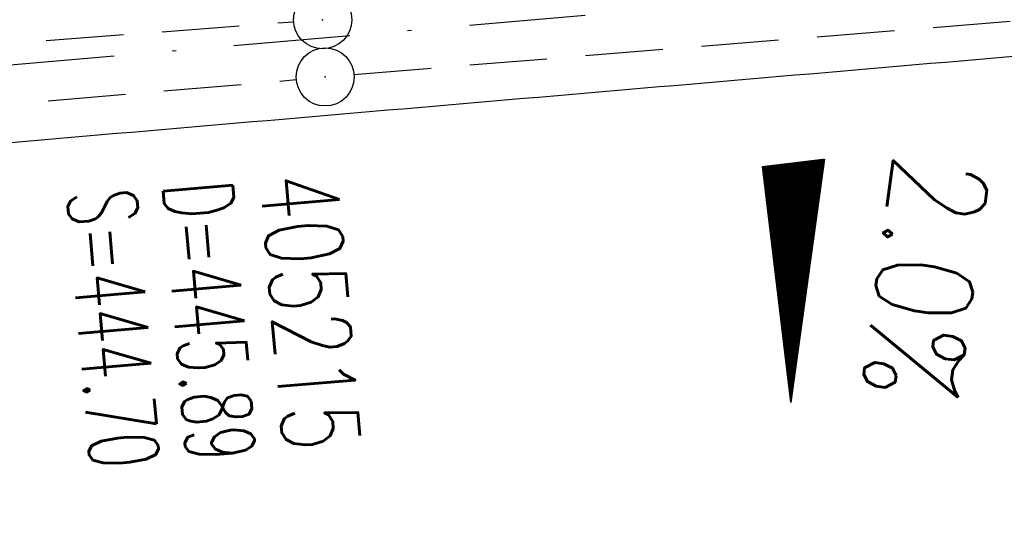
# Model space of a CAD drawing. Extents: x 0 to 1135, y 0 to 420.
# Tile 8 of 50: x 347 to 373, y 200 to 213. Entities that reach past the tile are written whole.
import ezdxf

# ---------------------------------------------------------------- set-up
doc = ezdxf.new("R2010")
doc.units = 0
doc.header["$LTSCALE"] = 2
doc.header["$MEASUREMENT"] = 0
for name, pattern in [('AUSGEZOGEN', [0]), ('GESTRICH-X2', [1.5, 1, -0.5]), ('STRICHPT-X3', [3, 1.5, -0.75, 0, -0.75])]:
    doc.linetypes.add(name, pattern=pattern)
doc.layers.get('0').update_dxf_attribs({"linetype": 'AUSGEZOGEN'})
for name, color, linetype in [('ACHSE', 250, 'STRICHPT-X3'), ('FBR', 8, 'CONTINUOUS'), ('GEF', 7, 'AUSGEZOGEN'), ('KANAL', 7, 'GESTRICH-X2'), ('SCHACHTNR', 6, 'CONTINUOUS'), ('SCHSYMBOL', 7, 'CONTINUOUS')]:
    doc.layers.add(name, color=color, linetype=linetype)
doc.styles.add('ROMANS', font='romans.shx', dxfattribs={"width": 0.8})

# ---------------------------------------------------------------- blocks, each defined once
blk = doc.blocks.new('GST')
at = {"color": 0}
blk.add_circle((0, 0), 0.75, dxfattribs=at)
blk.add_point((0, 0), dxfattribs=at)
blk = doc.blocks.new('10')
blk.add_blockref('GST', (0, 0))
blk = doc.blocks.new('*X16')
at = {"color": 0}
for p, q in [((725.827, 193.844), (727.436, 195.453)), ((725.827, 193.853), (727.427, 195.453)), ((725.827, 193.861), (727.418, 195.453)), ((725.827, 193.87), (727.409, 195.453)), ((725.827, 193.879), (727.401, 195.453)), ((725.827, 193.888), (727.392, 195.453)), ((725.827, 193.897), (727.383, 195.453)), ((725.827, 193.906), (727.374, 195.453)), ((725.827, 193.914), (727.365, 195.453)), ((725.827, 193.923), (727.356, 195.453)), ((725.827, 193.932), (727.347, 195.453)), ((725.827, 193.941), (727.339, 195.453)), ((725.827, 193.95), (727.33, 195.453)), ((725.827, 193.959), (727.321, 195.453)), ((725.827, 193.967), (727.312, 195.453)), ((725.827, 193.976), (727.303, 195.453)), ((725.827, 193.985), (727.294, 195.453)), ((725.827, 193.994), (727.286, 195.453)), ((725.827, 194.003), (727.277, 195.453)), ((725.827, 194.012), (727.268, 195.453)), ((725.827, 194.02), (727.259, 195.453)), ((725.827, 194.029), (727.25, 195.453)), ((725.827, 194.038), (727.241, 195.453)), ((725.827, 194.047), (727.233, 195.453)), ((725.827, 194.056), (727.224, 195.453)), ((725.827, 194.065), (727.215, 195.453)), ((725.827, 194.073), (727.206, 195.453)), ((725.827, 194.082), (727.197, 195.453)), ((725.827, 194.091), (727.188, 195.453)), ((725.827, 194.1), (727.18, 195.453)), ((725.827, 194.109), (727.171, 195.453)), ((725.827, 194.118), (727.162, 195.453)), ((725.827, 194.127), (727.153, 195.453)), ((725.827, 194.135), (727.144, 195.453)), ((725.827, 194.144), (727.135, 195.453)), ((725.827, 194.153), (727.127, 195.453)), ((725.827, 194.162), (727.118, 195.453)), ((725.827, 194.171), (727.109, 195.453)), ((725.827, 194.18), (727.1, 195.453)), ((725.827, 194.188), (727.091, 195.453)), ((725.827, 194.197), (727.082, 195.453)), ((725.827, 194.206), (727.073, 195.453)), ((725.827, 194.215), (727.065, 195.453)), ((725.827, 194.224), (727.056, 195.453)), ((725.827, 194.233), (727.047, 195.453)), ((725.827, 194.241), (727.038, 195.453)), ((725.827, 194.25), (727.029, 195.453)), ((725.827, 194.259), (727.02, 195.453)), ((725.827, 194.268), (727.012, 195.453)), ((725.827, 194.277), (727.003, 195.453)), ((725.827, 194.286), (726.994, 195.453)), ((725.827, 194.294), (726.985, 195.453)), ((725.827, 194.303), (726.976, 195.453)), ((725.827, 194.312), (726.967, 195.453)), ((725.827, 194.321), (726.959, 195.453)), ((725.827, 194.33), (726.95, 195.453)), ((725.827, 194.339), (726.941, 195.453)), ((725.827, 194.348), (726.932, 195.453)), ((725.827, 194.356), (726.923, 195.453)), ((725.827, 194.365), (726.914, 195.453)), ((725.827, 194.374), (726.906, 195.453)), ((725.827, 194.383), (726.897, 195.453)), ((725.827, 194.392), (726.888, 195.453)), ((725.827, 194.401), (726.879, 195.453)), ((725.827, 194.409), (726.87, 195.453)), ((725.827, 194.418), (726.861, 195.453)), ((725.827, 194.427), (726.853, 195.453)), ((725.827, 194.436), (726.844, 195.453)), ((725.827, 194.445), (726.835, 195.453)), ((725.827, 194.454), (726.826, 195.453)), ((725.827, 194.462), (726.817, 195.453)), ((725.827, 194.471), (726.808, 195.453)), ((725.827, 194.48), (726.799, 195.453)), ((725.827, 194.489), (726.791, 195.453)), ((725.827, 194.498), (726.782, 195.453)), ((725.827, 194.507), (726.773, 195.453)), ((725.827, 194.515), (726.764, 195.453)), ((725.827, 194.524), (726.755, 195.453)), ((725.827, 194.533), (726.746, 195.453)), ((725.827, 194.542), (726.738, 195.453)), ((725.827, 194.551), (726.729, 195.453)), ((725.827, 194.56), (726.72, 195.453)), ((725.827, 194.568), (726.711, 195.453)), ((725.827, 194.577), (726.702, 195.453)), ((725.827, 194.586), (726.693, 195.453)), ((725.827, 194.595), (726.685, 195.453)), ((725.827, 194.604), (726.676, 195.453)), ((725.827, 194.613), (726.667, 195.453)), ((725.827, 194.622), (726.658, 195.453)), ((725.827, 194.63), (726.649, 195.453)), ((725.827, 194.639), (726.64, 195.453)), ((725.827, 194.648), (726.632, 195.453)), ((725.827, 194.657), (726.623, 195.453)), ((725.827, 194.666), (726.614, 195.453)), ((725.827, 194.675), (726.605, 195.453)), ((725.827, 194.683), (726.596, 195.453)), ((725.827, 194.692), (726.587, 195.453)), ((725.827, 194.701), (726.579, 195.453)), ((725.827, 194.71), (726.57, 195.453)), ((725.827, 194.719), (726.561, 195.453)), ((725.827, 194.728), (726.552, 195.453)), ((725.827, 194.736), (726.543, 195.453)), ((725.827, 194.745), (726.534, 195.453)), ((725.827, 194.754), (726.525, 195.453)), ((725.827, 194.763), (726.517, 195.453)), ((725.827, 194.772), (726.508, 195.453)), ((725.827, 194.781), (726.499, 195.453)), ((725.827, 194.789), (726.49, 195.453)), ((725.827, 194.798), (726.481, 195.453)), ((725.827, 194.807), (726.472, 195.453)), ((725.827, 194.816), (726.464, 195.453)), ((725.827, 194.825), (726.455, 195.453)), ((725.827, 194.834), (726.446, 195.453)), ((725.827, 194.842), (726.437, 195.453)), ((725.827, 194.851), (726.428, 195.453)), ((725.827, 194.86), (726.419, 195.453)), ((725.827, 194.869), (726.411, 195.453)), ((725.827, 194.878), (726.402, 195.453)), ((725.827, 194.887), (726.393, 195.453)), ((725.827, 194.896), (726.384, 195.453)), ((725.827, 194.904), (726.375, 195.453)), ((725.827, 194.913), (726.366, 195.453)), ((725.827, 194.922), (726.358, 195.453)), ((725.827, 194.931), (726.349, 195.453)), ((725.827, 194.94), (726.34, 195.453)), ((725.827, 194.949), (726.331, 195.453)), ((725.827, 194.957), (726.322, 195.453)), ((725.827, 194.966), (726.313, 195.453)), ((725.827, 194.975), (726.305, 195.453)), ((725.827, 194.984), (726.296, 195.453)), ((725.827, 194.993), (726.287, 195.453)), ((725.827, 195.002), (726.278, 195.453)), ((725.827, 195.01), (726.269, 195.453)), ((725.827, 195.019), (726.26, 195.453)), ((725.827, 195.028), (726.251, 195.453)), ((725.827, 195.037), (726.243, 195.453)), ((725.827, 195.046), (726.234, 195.453)), ((725.827, 195.055), (726.225, 195.453)), ((725.827, 195.063), (726.216, 195.453)), ((725.827, 195.072), (726.207, 195.453)), ((725.827, 195.081), (726.198, 195.453)), ((725.827, 195.09), (726.19, 195.453)), ((725.827, 195.099), (726.181, 195.453)), ((725.827, 195.108), (726.172, 195.453)), ((725.827, 195.116), (726.163, 195.453)), ((725.827, 195.125), (726.154, 195.453)), ((725.827, 195.134), (726.145, 195.453)), ((725.827, 195.143), (726.137, 195.453)), ((725.827, 195.152), (726.128, 195.453)), ((725.827, 195.161), (726.119, 195.453)), ((725.827, 195.17), (726.11, 195.453)), ((725.827, 195.178), (726.101, 195.453)), ((725.827, 195.187), (726.092, 195.453)), ((725.827, 195.196), (726.084, 195.453)), ((725.827, 195.205), (726.075, 195.453)), ((725.827, 195.214), (726.066, 195.453)), ((725.827, 195.223), (726.057, 195.453)), ((725.827, 195.231), (726.048, 195.453)), ((725.827, 195.24), (726.039, 195.453)), ((725.827, 195.249), (726.031, 195.453)), ((725.827, 195.258), (726.022, 195.453)), ((725.827, 195.267), (726.013, 195.453)), ((725.827, 195.276), (726.004, 195.453)), ((725.827, 195.284), (725.995, 195.453)), ((725.827, 195.293), (725.986, 195.453)), ((725.827, 195.302), (725.977, 195.453)), ((725.827, 195.311), (725.969, 195.453)), ((725.827, 195.32), (725.96, 195.453)), ((725.827, 195.329), (725.951, 195.453)), ((725.827, 195.337), (725.942, 195.453)), ((725.827, 195.346), (725.933, 195.453)), ((725.827, 195.355), (725.924, 195.453)), ((725.827, 195.364), (725.916, 195.453)), ((725.827, 195.373), (725.907, 195.453)), ((725.827, 195.382), (725.898, 195.453)), ((725.827, 195.39), (725.889, 195.453)), ((725.827, 195.399), (725.88, 195.453)), ((725.827, 195.408), (725.871, 195.453)), ((725.827, 195.417), (725.863, 195.453)), ((725.827, 195.426), (725.854, 195.453)), ((725.827, 195.435), (725.845, 195.453)), ((725.827, 195.444), (725.836, 195.453)), ((725.827, 193.826), (727.433, 195.433)), ((725.827, 193.817), (727.43, 195.421)), ((725.827, 193.808), (727.427, 195.409)), ((725.827, 193.799), (727.424, 195.397)), ((725.827, 193.791), (727.421, 195.385)), ((725.827, 193.782), (727.418, 195.373)), ((725.827, 193.773), (727.414, 195.361)), ((725.827, 193.764), (727.411, 195.349)), ((725.827, 193.755), (727.408, 195.337)), ((725.827, 193.746), (727.405, 195.325)), ((725.827, 193.738), (727.402, 195.313)), ((725.827, 193.729), (727.399, 195.301)), ((725.827, 193.72), (727.395, 195.289)), ((725.827, 193.711), (727.392, 195.277)), ((725.827, 193.702), (727.389, 195.265)), ((725.827, 193.693), (727.386, 195.253)), ((725.827, 193.685), (727.383, 195.241)), ((725.827, 193.676), (727.38, 195.229)), ((725.827, 193.667), (727.377, 195.217)), ((725.827, 193.658), (727.373, 195.205)), ((725.827, 193.649), (727.37, 195.193)), ((725.827, 193.64), (727.367, 195.181)), ((725.827, 193.632), (727.364, 195.169)), ((725.827, 193.623), (727.361, 195.157)), ((725.827, 193.614), (727.358, 195.145)), ((725.827, 193.605), (727.354, 195.133)), ((725.827, 193.596), (727.351, 195.121)), ((725.827, 193.587), (727.348, 195.109)), ((725.827, 193.579), (727.345, 195.097)), ((725.827, 193.57), (727.342, 195.085)), ((725.827, 193.561), (727.339, 195.073)), ((725.827, 193.552), (727.336, 195.061)), ((725.827, 193.543), (727.332, 195.049)), ((725.827, 193.534), (727.329, 195.037)), ((725.827, 193.525), (727.326, 195.025)), ((725.827, 193.517), (727.323, 195.013)), ((725.827, 193.508), (727.32, 195.001)), ((725.827, 193.499), (727.317, 194.989)), ((725.827, 193.49), (727.313, 194.977)), ((725.827, 193.481), (727.31, 194.965)), ((725.827, 193.472), (727.307, 194.953)), ((725.827, 193.464), (727.304, 194.941)), ((725.827, 193.455), (727.301, 194.929)), ((725.827, 193.446), (727.298, 194.917)), ((725.827, 193.437), (727.295, 194.905)), ((725.827, 193.428), (727.291, 194.893)), ((725.827, 193.419), (727.288, 194.881)), ((725.827, 193.411), (727.285, 194.869)), ((725.827, 193.402), (727.282, 194.857)), ((725.827, 193.393), (727.279, 194.845)), ((725.827, 193.384), (727.276, 194.833)), ((725.827, 193.375), (727.272, 194.821)), ((725.827, 193.366), (727.269, 194.809)), ((725.827, 193.358), (727.266, 194.797)), ((725.827, 193.349), (727.263, 194.785)), ((725.827, 193.34), (727.26, 194.773)), ((725.827, 193.331), (727.257, 194.761)), ((725.827, 193.322), (727.254, 194.749)), ((725.827, 193.313), (727.25, 194.737)), ((725.827, 193.305), (727.247, 194.725)), ((725.827, 193.296), (727.244, 194.713)), ((725.827, 193.287), (727.241, 194.701)), ((725.827, 193.278), (727.238, 194.689)), ((725.827, 193.269), (727.235, 194.677)), ((725.827, 193.26), (727.231, 194.665)), ((725.827, 193.251), (727.228, 194.653)), ((725.827, 193.243), (727.225, 194.641)), ((725.827, 193.234), (727.222, 194.629)), ((725.827, 193.225), (727.219, 194.617)), ((725.827, 193.216), (727.216, 194.605)), ((725.827, 193.207), (727.213, 194.593)), ((725.827, 193.198), (727.209, 194.581)), ((725.827, 193.19), (727.206, 194.569)), ((725.827, 193.181), (727.203, 194.557)), ((725.827, 193.172), (727.2, 194.545)), ((725.827, 193.163), (727.197, 194.533)), ((725.827, 193.154), (727.194, 194.521)), ((725.827, 193.145), (727.19, 194.509)), ((725.827, 193.137), (727.187, 194.497)), ((725.827, 193.128), (727.184, 194.485)), ((725.827, 193.119), (727.181, 194.473)), ((725.827, 193.11), (727.178, 194.461)), ((725.827, 193.101), (727.175, 194.449)), ((725.827, 193.092), (727.172, 194.437)), ((725.827, 193.084), (727.168, 194.425)), ((725.827, 193.075), (727.165, 194.413)), ((725.827, 193.066), (727.162, 194.401)), ((725.827, 193.057), (727.159, 194.389)), ((725.827, 193.048), (727.156, 194.377)), ((725.827, 193.039), (727.153, 194.365)), ((725.827, 193.031), (727.149, 194.353)), ((725.827, 193.022), (727.146, 194.341)), ((725.827, 193.013), (727.143, 194.329)), ((725.827, 193.004), (727.14, 194.317)), ((725.827, 192.995), (727.137, 194.305)), ((725.827, 192.986), (727.134, 194.293)), ((725.827, 192.977), (727.131, 194.281)), ((725.827, 192.969), (727.127, 194.269)), ((725.827, 192.96), (727.124, 194.257)), ((725.827, 192.951), (727.121, 194.245)), ((725.827, 192.942), (727.118, 194.233)), ((725.827, 192.933), (727.115, 194.221)), ((725.827, 192.924), (727.112, 194.209)), ((725.827, 192.916), (727.108, 194.197)), ((725.827, 192.907), (727.105, 194.185)), ((725.827, 192.898), (727.102, 194.173)), ((725.827, 192.889), (727.099, 194.161)), ((725.827, 192.88), (727.096, 194.15)), ((725.827, 192.871), (727.093, 194.138)), ((725.827, 192.863), (727.09, 194.126)), ((725.827, 192.854), (727.086, 194.114)), ((725.827, 192.845), (727.083, 194.102)), ((725.827, 192.836), (727.08, 194.09)), ((725.827, 192.827), (727.077, 194.078)), ((725.827, 192.818), (727.074, 194.066)), ((725.827, 192.81), (727.071, 194.054)), ((725.827, 192.801), (727.068, 194.042)), ((725.827, 192.792), (727.064, 194.03)), ((725.827, 192.783), (727.061, 194.018)), ((725.827, 192.774), (727.058, 194.006)), ((725.827, 192.765), (727.055, 193.994)), ((725.827, 192.757), (727.052, 193.982)), ((725.827, 192.748), (727.049, 193.97)), ((725.827, 192.739), (727.045, 193.958)), ((725.827, 192.73), (727.042, 193.946)), ((725.827, 192.721), (727.039, 193.934)), ((725.827, 192.712), (727.036, 193.922)), ((725.827, 192.703), (727.033, 193.91)), ((725.827, 192.695), (727.03, 193.898)), ((725.827, 192.686), (727.027, 193.886)), ((725.827, 192.677), (727.023, 193.874)), ((725.827, 192.668), (727.02, 193.862)), ((725.827, 192.659), (727.017, 193.85)), ((725.827, 192.65), (727.014, 193.838)), ((725.827, 192.642), (727.011, 193.826)), ((725.827, 192.633), (727.008, 193.814)), ((725.827, 192.624), (727.004, 193.802)), ((725.827, 192.615), (727.001, 193.79)), ((725.827, 192.606), (726.998, 193.778)), ((725.827, 192.597), (726.995, 193.766)), ((725.827, 192.589), (726.992, 193.754)), ((725.827, 192.58), (726.989, 193.742)), ((725.827, 192.571), (726.986, 193.73)), ((725.827, 192.562), (726.982, 193.718)), ((725.827, 192.553), (726.979, 193.706)), ((725.827, 192.544), (726.976, 193.694)), ((725.827, 192.536), (726.973, 193.682)), ((725.827, 192.527), (726.97, 193.67)), ((725.827, 192.518), (726.967, 193.658)), ((725.827, 192.509), (726.963, 193.646)), ((725.827, 192.5), (726.96, 193.634)), ((725.827, 192.491), (726.957, 193.622)), ((725.827, 192.483), (726.954, 193.61)), ((725.827, 192.474), (726.951, 193.598)), ((725.827, 192.465), (726.948, 193.586)), ((725.827, 192.456), (726.945, 193.574)), ((725.827, 192.447), (726.941, 193.562)), ((725.827, 192.438), (726.938, 193.55)), ((725.827, 192.429), (726.935, 193.538)), ((725.827, 192.421), (726.932, 193.526)), ((725.827, 192.412), (726.929, 193.514)), ((725.827, 192.403), (726.926, 193.502)), ((725.827, 192.394), (726.922, 193.49)), ((725.827, 192.385), (726.919, 193.478)), ((725.827, 192.376), (726.916, 193.466)), ((725.827, 192.368), (726.913, 193.454)), ((725.827, 192.359), (726.91, 193.442)), ((725.827, 192.35), (726.907, 193.43)), ((725.827, 192.341), (726.904, 193.418)), ((725.827, 192.332), (726.9, 193.406)), ((725.827, 192.323), (726.897, 193.394)), ((725.827, 192.315), (726.894, 193.382)), ((725.827, 192.306), (726.891, 193.37)), ((725.827, 192.297), (726.888, 193.358)), ((725.827, 192.288), (726.885, 193.346)), ((725.827, 192.279), (726.881, 193.334)), ((725.827, 192.27), (726.878, 193.322)), ((725.827, 192.262), (726.875, 193.31)), ((725.827, 192.253), (726.872, 193.298)), ((725.827, 192.244), (726.869, 193.286)), ((725.827, 192.235), (726.866, 193.274)), ((725.827, 192.226), (726.863, 193.262)), ((725.827, 192.217), (726.859, 193.25)), ((725.827, 192.209), (726.856, 193.238)), ((725.827, 192.2), (726.853, 193.226)), ((725.827, 192.191), (726.85, 193.214)), ((725.827, 192.182), (726.847, 193.202)), ((725.827, 192.173), (726.844, 193.19)), ((725.827, 192.164), (726.84, 193.178)), ((725.827, 192.155), (726.837, 193.166)), ((725.827, 192.147), (726.834, 193.154)), ((725.827, 192.138), (726.831, 193.142)), ((725.827, 192.129), (726.828, 193.13)), ((725.827, 192.12), (726.825, 193.118)), ((725.827, 192.111), (726.822, 193.106)), ((725.827, 192.102), (726.818, 193.094)), ((725.827, 192.094), (726.815, 193.082)), ((725.827, 192.085), (726.812, 193.07)), ((725.827, 192.076), (726.809, 193.058)), ((725.827, 192.067), (726.806, 193.046)), ((725.827, 192.058), (726.803, 193.034)), ((725.827, 192.049), (726.799, 193.022)), ((725.827, 192.041), (726.796, 193.01)), ((725.827, 192.032), (726.793, 192.998)), ((725.827, 192.023), (726.79, 192.986)), ((725.827, 192.014), (726.787, 192.974)), ((725.827, 192.005), (726.784, 192.962)), ((725.827, 191.996), (726.781, 192.95)), ((725.827, 191.988), (726.777, 192.938)), ((725.827, 191.979), (726.774, 192.926)), ((725.827, 191.97), (726.771, 192.914)), ((725.827, 191.961), (726.768, 192.902)), ((725.827, 191.952), (726.765, 192.89)), ((725.827, 191.943), (726.762, 192.878)), ((725.827, 191.935), (726.758, 192.866)), ((725.827, 191.926), (726.755, 192.854)), ((725.827, 191.917), (726.752, 192.842)), ((725.827, 191.908), (726.749, 192.83)), ((725.827, 191.899), (726.746, 192.818)), ((725.827, 191.89), (726.743, 192.806)), ((725.827, 191.881), (726.74, 192.794)), ((725.827, 191.873), (726.736, 192.782)), ((725.827, 191.864), (726.733, 192.77)), ((725.827, 191.855), (726.73, 192.758)), ((725.827, 191.846), (726.727, 192.746)), ((725.827, 191.837), (726.724, 192.734)), ((725.827, 191.828), (726.721, 192.722)), ((725.827, 191.82), (726.717, 192.71)), ((725.827, 191.811), (726.714, 192.698)), ((725.827, 191.802), (726.711, 192.686)), ((725.827, 191.793), (726.708, 192.674)), ((725.827, 191.784), (726.705, 192.662)), ((725.827, 191.775), (726.702, 192.65)), ((725.827, 191.767), (726.699, 192.639)), ((725.827, 191.758), (726.695, 192.627)), ((725.827, 191.749), (726.692, 192.615)), ((725.827, 191.74), (726.689, 192.603)), ((725.827, 191.731), (726.686, 192.591)), ((725.827, 191.722), (726.683, 192.579)), ((725.827, 191.714), (726.68, 192.567)), ((725.827, 191.705), (726.677, 192.555)), ((725.827, 191.696), (726.673, 192.543)), ((725.827, 191.687), (726.67, 192.531)), ((725.827, 191.678), (726.667, 192.519)), ((725.827, 191.669), (726.664, 192.507)), ((725.827, 191.66), (726.661, 192.495)), ((725.827, 191.652), (726.658, 192.483)), ((725.827, 191.643), (726.654, 192.471)), ((725.827, 191.634), (726.651, 192.459)), ((725.827, 191.625), (726.648, 192.447)), ((725.827, 191.616), (726.645, 192.435)), ((725.827, 191.607), (726.642, 192.423)), ((725.827, 191.599), (726.639, 192.411)), ((725.827, 191.59), (726.636, 192.399)), ((725.827, 191.581), (726.632, 192.387)), ((725.827, 191.572), (726.629, 192.375)), ((725.827, 191.563), (726.626, 192.363)), ((725.827, 191.554), (726.623, 192.351)), ((725.827, 191.546), (726.62, 192.339)), ((725.827, 191.537), (726.617, 192.327)), ((725.827, 191.528), (726.613, 192.315)), ((725.827, 191.519), (726.61, 192.303)), ((725.827, 191.51), (726.607, 192.291)), ((725.827, 191.501), (726.604, 192.279)), ((725.827, 191.493), (726.601, 192.267)), ((725.827, 191.484), (726.598, 192.255)), ((725.827, 191.475), (726.595, 192.243)), ((725.827, 191.466), (726.591, 192.231)), ((725.827, 191.457), (726.588, 192.219)), ((725.827, 191.448), (726.585, 192.207)), ((725.827, 191.44), (726.582, 192.195)), ((725.827, 191.431), (726.579, 192.183)), ((725.827, 191.422), (726.576, 192.171)), ((725.827, 191.413), (726.572, 192.159)), ((725.827, 191.404), (726.569, 192.147)), ((725.827, 191.395), (726.566, 192.135)), ((725.827, 191.386), (726.563, 192.123)), ((725.827, 191.378), (726.56, 192.111)), ((725.827, 191.369), (726.557, 192.099)), ((725.827, 191.36), (726.554, 192.087)), ((725.827, 191.351), (726.55, 192.075)), ((725.827, 191.342), (726.547, 192.063)), ((725.827, 191.333), (726.544, 192.051)), ((725.827, 191.325), (726.541, 192.039)), ((725.827, 191.316), (726.538, 192.027)), ((725.827, 191.307), (726.535, 192.015)), ((725.827, 191.298), (726.531, 192.003)), ((725.827, 191.289), (726.528, 191.991)), ((725.827, 191.28), (726.525, 191.979)), ((725.827, 191.272), (726.522, 191.967)), ((725.827, 191.263), (726.519, 191.955)), ((725.827, 191.254), (726.516, 191.943)), ((725.827, 191.245), (726.513, 191.931)), ((725.827, 191.236), (726.509, 191.919)), ((725.827, 191.227), (726.506, 191.907)), ((725.827, 191.219), (726.503, 191.895)), ((725.827, 191.21), (726.5, 191.883)), ((725.827, 191.201), (726.497, 191.871)), ((725.827, 191.192), (726.494, 191.859)), ((725.827, 191.183), (726.49, 191.847)), ((725.827, 191.174), (726.487, 191.835)), ((725.827, 191.166), (726.484, 191.823)), ((725.827, 191.157), (726.481, 191.811)), ((725.827, 191.148), (726.478, 191.799)), ((725.827, 191.139), (726.475, 191.787)), ((725.827, 191.13), (726.472, 191.775)), ((725.827, 191.121), (726.468, 191.763)), ((725.827, 191.112), (726.465, 191.751)), ((725.827, 191.104), (726.462, 191.739)), ((725.827, 191.095), (726.459, 191.727)), ((725.827, 191.086), (726.456, 191.715)), ((725.827, 191.077), (726.453, 191.703)), ((725.827, 191.068), (726.449, 191.691)), ((725.827, 191.059), (726.446, 191.679)), ((725.827, 191.051), (726.443, 191.667)), ((725.827, 191.042), (726.44, 191.655)), ((725.827, 191.033), (726.437, 191.643)), ((725.827, 191.024), (726.434, 191.631)), ((725.827, 191.015), (726.431, 191.619)), ((725.827, 191.006), (726.427, 191.607)), ((725.827, 190.998), (726.424, 191.595)), ((725.827, 190.989), (726.421, 191.583)), ((725.827, 190.98), (726.418, 191.571)), ((725.827, 190.971), (726.415, 191.559)), ((725.827, 190.962), (726.412, 191.547)), ((725.827, 190.953), (726.408, 191.535)), ((725.827, 190.945), (726.405, 191.523)), ((725.827, 190.936), (726.402, 191.511)), ((725.827, 190.927), (726.399, 191.499)), ((725.827, 190.918), (726.396, 191.487)), ((725.827, 190.909), (726.393, 191.475)), ((725.827, 190.9), (726.39, 191.463)), ((725.827, 190.892), (726.386, 191.451)), ((725.827, 190.883), (726.383, 191.439)), ((725.827, 190.874), (726.38, 191.427)), ((725.827, 190.865), (726.377, 191.415)), ((725.827, 190.856), (726.374, 191.403)), ((725.827, 190.847), (726.371, 191.391)), ((725.827, 190.838), (726.367, 191.379)), ((725.827, 190.83), (726.364, 191.367)), ((725.827, 190.821), (726.361, 191.355)), ((725.827, 190.812), (726.358, 191.343)), ((725.827, 190.803), (726.355, 191.331)), ((725.827, 190.794), (726.352, 191.319)), ((725.827, 190.785), (726.349, 191.307)), ((725.827, 190.777), (726.345, 191.295)), ((725.827, 190.768), (726.342, 191.283)), ((725.827, 190.759), (726.339, 191.271)), ((725.827, 190.75), (726.336, 191.259)), ((725.827, 190.741), (726.333, 191.247)), ((725.827, 190.732), (726.33, 191.235)), ((725.827, 190.724), (726.326, 191.223)), ((725.827, 190.715), (726.323, 191.211)), ((725.827, 190.706), (726.32, 191.199)), ((725.827, 190.697), (726.317, 191.187)), ((725.827, 190.688), (726.314, 191.175)), ((725.827, 190.679), (726.311, 191.163)), ((725.827, 190.671), (726.308, 191.151)), ((725.827, 190.662), (726.304, 191.139)), ((725.827, 190.653), (726.301, 191.128)), ((725.827, 190.644), (726.298, 191.116)), ((725.827, 190.635), (726.295, 191.104)), ((725.827, 190.626), (726.292, 191.092)), ((725.827, 190.618), (726.289, 191.08)), ((725.827, 190.609), (726.286, 191.068)), ((725.827, 190.6), (726.282, 191.056)), ((725.827, 190.591), (726.279, 191.044)), ((725.827, 190.582), (726.276, 191.032)), ((725.827, 190.573), (726.273, 191.02)), ((725.827, 190.564), (726.27, 191.008)), ((725.827, 190.556), (726.267, 190.996)), ((725.827, 190.547), (726.263, 190.984)), ((725.827, 190.538), (726.26, 190.972)), ((725.827, 190.529), (726.257, 190.96)), ((725.827, 190.52), (726.254, 190.948)), ((725.827, 190.511), (726.251, 190.936)), ((725.827, 190.503), (726.248, 190.924)), ((725.827, 190.494), (726.245, 190.912)), ((725.827, 190.485), (726.241, 190.9)), ((725.827, 190.476), (726.238, 190.888)), ((725.827, 190.467), (726.235, 190.876)), ((725.827, 190.458), (726.232, 190.864)), ((725.827, 190.45), (726.229, 190.852)), ((725.827, 190.441), (726.226, 190.84)), ((725.827, 190.432), (726.222, 190.828)), ((725.827, 190.423), (726.219, 190.816)), ((725.827, 190.414), (726.216, 190.804)), ((725.827, 190.405), (726.213, 190.792)), ((725.827, 190.397), (726.21, 190.78)), ((725.827, 190.388), (726.207, 190.768)), ((725.827, 190.379), (726.204, 190.756)), ((725.827, 190.37), (726.2, 190.744)), ((725.827, 190.361), (726.197, 190.732)), ((725.827, 190.352), (726.194, 190.72)), ((725.827, 190.344), (726.191, 190.708)), ((725.827, 190.335), (726.188, 190.696)), ((725.827, 190.326), (726.185, 190.684)), ((725.827, 190.317), (726.181, 190.672)), ((725.827, 190.308), (726.178, 190.66)), ((725.827, 190.299), (726.175, 190.648)), ((725.827, 190.29), (726.172, 190.636)), ((725.827, 190.282), (726.169, 190.624)), ((725.827, 190.273), (726.166, 190.612)), ((725.827, 190.264), (726.163, 190.6)), ((725.827, 190.255), (726.159, 190.588)), ((725.827, 190.246), (726.156, 190.576)), ((725.827, 190.237), (726.153, 190.564)), ((725.827, 190.229), (726.15, 190.552)), ((725.827, 190.22), (726.147, 190.54)), ((725.827, 190.211), (726.144, 190.528)), ((725.827, 190.202), (726.14, 190.516)), ((725.827, 190.193), (726.137, 190.504)), ((725.827, 190.184), (726.134, 190.492)), ((725.827, 190.176), (726.131, 190.48)), ((725.827, 190.167), (726.128, 190.468)), ((725.827, 190.158), (726.125, 190.456)), ((725.827, 190.149), (726.122, 190.444)), ((725.827, 190.14), (726.118, 190.432)), ((725.827, 190.131), (726.115, 190.42)), ((725.827, 190.123), (726.112, 190.408)), ((725.827, 190.114), (726.109, 190.396)), ((725.827, 190.105), (726.106, 190.384)), ((725.827, 190.096), (726.103, 190.372)), ((725.827, 190.087), (726.099, 190.36)), ((725.827, 190.078), (726.096, 190.348)), ((725.827, 190.07), (726.093, 190.336)), ((725.827, 190.061), (726.09, 190.324)), ((725.827, 190.052), (726.087, 190.312)), ((725.827, 190.043), (726.084, 190.3)), ((725.827, 190.034), (726.081, 190.288)), ((725.827, 190.025), (726.077, 190.276)), ((725.827, 190.016), (726.074, 190.264)), ((725.827, 190.008), (726.071, 190.252)), ((725.827, 189.999), (726.068, 190.24)), ((725.827, 189.99), (726.065, 190.228)), ((725.827, 189.981), (726.062, 190.216)), ((725.827, 189.972), (726.058, 190.204)), ((725.827, 189.963), (726.055, 190.192)), ((725.827, 189.955), (726.052, 190.18)), ((725.827, 189.946), (726.049, 190.168)), ((725.827, 189.937), (726.046, 190.156)), ((725.827, 189.928), (726.043, 190.144)), ((725.827, 189.919), (726.04, 190.132)), ((725.827, 189.91), (726.036, 190.12)), ((725.827, 189.902), (726.033, 190.108)), ((725.827, 189.893), (726.03, 190.096)), ((725.827, 189.884), (726.027, 190.084)), ((725.827, 189.875), (726.024, 190.072)), ((725.827, 189.866), (726.021, 190.06)), ((725.827, 189.857), (726.017, 190.048)), ((725.827, 189.849), (726.014, 190.036)), ((725.827, 189.84), (726.011, 190.024)), ((725.827, 189.831), (726.008, 190.012)), ((725.827, 189.822), (726.005, 190)), ((725.827, 189.813), (726.002, 189.988)), ((725.827, 189.804), (725.999, 189.976)), ((725.827, 189.796), (725.995, 189.964)), ((725.827, 189.787), (725.992, 189.952)), ((725.827, 189.778), (725.989, 189.94)), ((725.827, 189.769), (725.986, 189.928)), ((725.827, 189.76), (725.983, 189.916)), ((725.827, 189.751), (725.98, 189.904)), ((725.827, 189.742), (725.976, 189.892)), ((725.827, 189.734), (725.973, 189.88)), ((725.827, 189.725), (725.97, 189.868)), ((725.827, 189.716), (725.967, 189.856)), ((725.827, 189.707), (725.964, 189.844)), ((725.827, 189.698), (725.961, 189.832)), ((725.827, 189.689), (725.958, 189.82)), ((725.827, 189.681), (725.954, 189.808)), ((725.827, 189.672), (725.951, 189.796)), ((725.827, 189.663), (725.948, 189.784)), ((725.827, 189.654), (725.945, 189.772)), ((725.827, 189.645), (725.942, 189.76)), ((725.827, 189.636), (725.939, 189.748)), ((725.827, 189.628), (725.935, 189.736)), ((725.827, 189.619), (725.932, 189.724)), ((725.827, 189.61), (725.929, 189.712)), ((725.827, 189.601), (725.926, 189.7)), ((725.827, 189.592), (725.923, 189.688)), ((725.827, 189.583), (725.92, 189.676)), ((725.827, 189.575), (725.917, 189.664)), ((725.827, 189.566), (725.913, 189.652)), ((725.827, 189.557), (725.91, 189.64)), ((725.827, 189.548), (725.907, 189.628)), ((725.827, 189.539), (725.904, 189.616)), ((725.827, 189.53), (725.901, 189.605)), ((725.827, 189.521), (725.898, 189.593)), ((725.827, 189.513), (725.895, 189.581)), ((725.827, 189.504), (725.891, 189.569)), ((725.827, 189.495), (725.888, 189.557)), ((725.827, 189.486), (725.885, 189.545)), ((725.827, 189.477), (725.882, 189.533)), ((725.827, 189.468), (725.879, 189.521)), ((725.827, 189.46), (725.876, 189.509)), ((725.827, 189.451), (725.872, 189.497)), ((725.827, 189.442), (725.869, 189.485)), ((725.827, 189.433), (725.866, 189.473)), ((725.827, 189.424), (725.863, 189.461)), ((725.827, 189.415), (725.86, 189.449)), ((725.827, 189.407), (725.857, 189.437)), ((725.827, 189.398), (725.854, 189.425)), ((725.827, 189.389), (725.85, 189.413)), ((725.827, 189.38), (725.847, 189.401)), ((725.827, 189.371), (725.844, 189.389)), ((725.827, 189.362), (725.841, 189.377)), ((725.827, 189.354), (725.838, 189.365)), ((725.827, 189.345), (725.835, 189.353)), ((725.827, 189.336), (725.831, 189.341))]:
    blk.add_line(p, q, dxfattribs=at)
blk = doc.blocks.new('GEF')
at = {"color": 0}
for p, q in [((0.01, 0.018), (0.01, 6.148)), ((1.622, 6.148), (0.01, 0.018)), ((0.01, 6.148), (1.622, 6.148))]:
    blk.add_line(p, q, dxfattribs=at)
blk.add_blockref('*X16', (-725.817, -189.305), dxfattribs=at)

msp = doc.modelspace()

# ---------------------------------------------------------------- linework, layer by layer
at = {"layer": 'ACHSE'}
msp.add_lwpolyline([(25, 184.121), (166.268, 196.261), (290.809, 206.964), (340.625, 211.245), (365.534, 213.386), (390.441, 215.527), (412.764, 217.447), (415.35, 217.668), (440.27, 219.659), (465.21, 221.401), (490.164, 222.894), (515.134, 224.14), (540.113, 225.136), (565.103, 225.883), (590.098, 226.381), (615.096, 226.63), (640.096, 226.631)], dxfattribs=at)
at = {"layer": 'FBR'}
for points in [[(88.009, 187.528, 0), (104.839, 188.975, 0), (166.439, 194.269, -0.000002), (228.71, 199.62, 0.000002), (290.98, 204.971, 0.000001), (321.649, 207.607, 0.000001), (340.796, 209.253, 0.000002), (353.251, 210.323, -0.000001), (365.705, 211.394, -0.000007), (378.159, 212.464, 0.000001), (390.613, 213.534, 0.000044), (401.774, 214.494, -0.000046), (412.936, 215.454, -0.000156), (413.09, 215.467, -0.00001), (415.515, 215.674, -0.001332), (425.355, 216.487, -0.000871), (440.419, 217.664, -0.001621), (451.283, 218.459, -0.001254), (465.339, 219.405, -0.001246)], [(87.666, 191.514, 0), (104.497, 192.96, 0), (166.097, 198.254, -0.000002), (228.367, 203.605, 0.000002), (290.638, 208.957, 0.000001), (321.307, 211.592, 0.000001), (340.454, 213.238, 0.000002), (352.908, 214.308, -0.000001), (365.363, 215.379, -0.000007), (377.816, 216.449, 0.000001), (390.27, 217.519, 0.000044), (401.432, 218.479, -0.000045), (412.593, 219.44, -0.000156), (412.748, 219.453, -0.00001), (415.185, 219.661, -0.001332), (425.036, 220.474, -0.00087), (440.121, 221.653, -0.001621), (451.001, 222.449, -0.001254), (465.08, 223.397, -0.001246)]]:
    msp.add_lwpolyline(points, format="xyb", dxfattribs=at)
at = {"layer": 'KANAL'}
for p, q in [((355.876, 211.544), (464.566, 220.366)), ((276.135, 207.018), (354.319, 212.901)), ((276.243, 204.757), (354.386, 211.407))]:
    msp.add_line(p, q, dxfattribs=at)

# ---------------------------------------------------------------- block references
at = {"layer": 'GEF', "rotation": 6.882759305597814}
msp.add_blockref('GEF', (367.151, 203.056), dxfattribs=at)
at = {"layer": 'SCHSYMBOL'}
for name, p, rotation in [('GST', (355.069, 212.952), 184.9119522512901), ('10', (355.134, 211.477), 4.911952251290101)]:
    msp.add_blockref(name, p, dxfattribs=dict(at, rotation=rotation))

# ---------------------------------------------------------------- texts
at = {"layer": 'GEF', "style": 'ROMANS', "width": 0.8}
msp.add_text('2.0%%%', height=2.5, rotation=262.1507, dxfattribs=at).set_placement((369.835, 209.573))
at = {"layer": 'SCHACHTNR', "style": 'ROMANS'}
for s, height, width, p in [('D=445.89', 1.8, 0.6, (350.938, 208.715)), ('405215', 2, 0.7, (353.445, 208.921)), ('S=444.70', 1.8, 0.6, (348.457, 208.497))]:
    msp.add_text(s, height=height, rotation=274.912, dxfattribs=dict(at, width=width)).set_placement(p)

doc.saveas('drawing.dxf')
